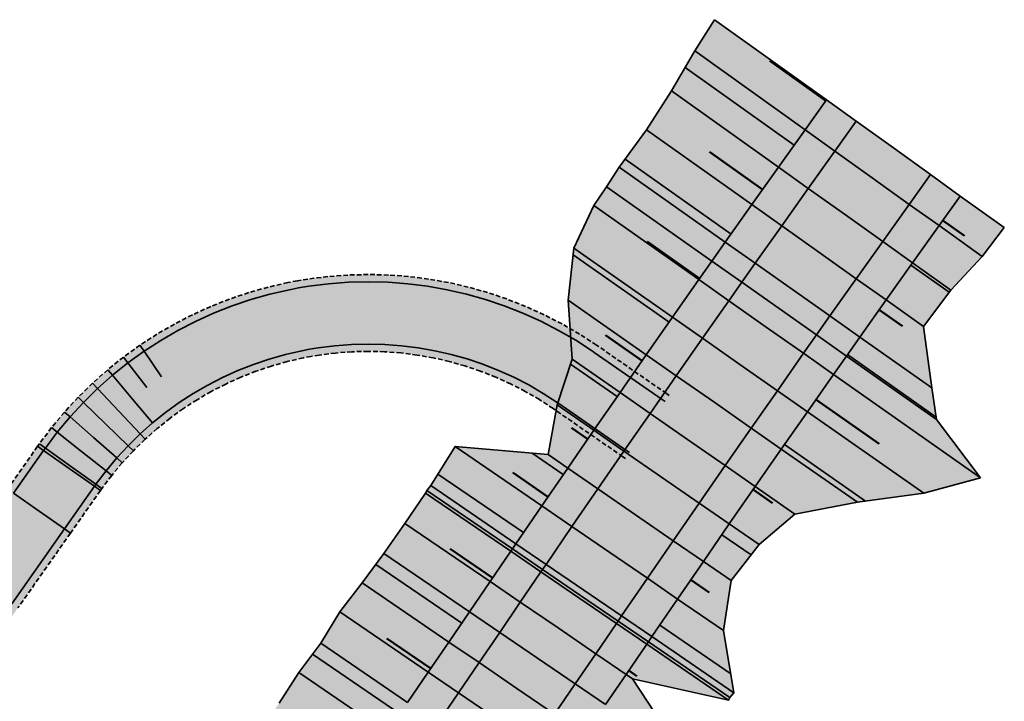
# Model space of a CAD drawing. Header units: metres. Extents: x 202644 to 203075, y 396096 to 396612.
# Tile 13 of 13: x 203022 to 203075, y 396575 to 396612. Entities that reach past the tile are written whole.
import ezdxf

# ---------------------------------------------------------------- set-up
doc = ezdxf.new("R2010")
doc.units = ezdxf.units.M
doc.linetypes.add('DASHED2', pattern=[0.375, 0.25, -0.125])
doc.layers.add('C3D-CORRIDOR', color=7, linetype='Continuous')
for name, color, linetype, lineweight in [('N-WA-GR-GRAS-V', 61, 'Continuous', 18), ('N-WA-GR-STRUWEEL-G', 92, 'Continuous', 35), ('N-WA-GR-STRUWEEL-V', 95, 'Continuous', 18), ('N-WA-GW-AFWERKEN_INZAAIEN-G', 60, 'Continuous', 35), ('N-WA-GW-DIJK_KRUIN_BINNEN-G', 90, 'Continuous', 35), ('N-WA-GW-DIJK_KRUIN_BUITEN-G', 90, 'Continuous', 35), ('N-WA-GW-DIJK_TEEN_BINNEN-G', 90, 'Continuous', 35), ('N-WA-GW-DIJK_TEEN_BUITEN-G', 90, 'Continuous', 35), ('N-WA-KG-ONDERHOUDGRENS_WATERSCHAP-G', 170, 'DASHED2', 35), ('N-WA-VH-VERHARDING_ASFALT-G', 252, 'Continuous', 35), ('N-WA-VH-VERHARDING_ASFALT-V', 252, 'Continuous', 18), ('N-WA-VH-VERHARDING_GRASBETONSTEEN-G', 102, 'Continuous', 35), ('N-WA-VH-VERHARDING_GRASBETONSTEEN-V', 75, 'Continuous', 18)]:
    doc.layers.add(name, color=color, linetype=linetype, lineweight=lineweight)

msp = doc.modelspace()

# ---------------------------------------------------------------- hatches: boundary and pattern name
at = {"layer": 'N-WA-GR-GRAS-V', "linetype": 'Continuous', "lineweight": 18}
for points in [[(203032.518, 396570.211), (203033.467, 396571.673), (203034.656, 396573.282), (203035.8, 396574.923), (203036.88, 396576.607), (203038.087, 396578.205), (203039.128, 396579.915), (203040.345, 396581.507), (203041.534, 396583.117), (203042.677, 396584.758), (203043.807, 396586.408), (203043.887, 396586.547), (203044.098, 396586.818), (203045.425, 396588.963), (203050.516, 396588.517), (203050.996, 396591.238), (203051.821, 396593.726), (203051.599, 396596.948), (203051.92, 396599.798), (203053.004, 396602.119), (203053.702, 396603.147), (203054.399, 396604.222), (203055.888, 396606.258), (203057.251, 396608.385), (203058.527, 396610.574), (203059.612, 396612.28), (203065.726, 396607.893), (203064.557, 396606.262), (203063.099, 396604.22), (203061.646, 396602.175), (203060.196, 396600.127), (203059.463, 396599.087), (203058.751, 396598.076), (203057.31, 396596.023), (203055.872, 396593.967), (203054.439, 396591.907), (203053.01, 396589.846), (203051.585, 396587.781), (203050.164, 396585.713), (203048.747, 396583.643), (203048.554, 396583.361), (203048.464, 396583.229), (203047.336, 396581.577), (203046.209, 396579.925), (203045.081, 396578.273), (203043.954, 396576.622), (203042.826, 396574.97), (203041.698, 396573.318), (203040.571, 396571.666), (203039.443, 396570.014), (203038.316, 396568.362), (203037.334, 396566.924), (203032.518, 396570.211)], [(203044.767, 396561.85), (203045.749, 396563.288), (203046.877, 396564.94), (203048.004, 396566.592), (203049.132, 396568.244), (203050.259, 396569.896), (203051.387, 396571.548), (203052.515, 396573.199), (203053.642, 396574.851), (203054.77, 396576.503), (203055.897, 396578.155), (203055.988, 396578.287), (203056.179, 396578.567), (203057.586, 396580.623), (203058.997, 396582.676), (203060.412, 396584.726), (203061.831, 396586.773), (203063.254, 396588.818), (203064.681, 396590.86), (203066.113, 396592.899), (203066.819, 396593.902), (203067.548, 396594.935), (203068.987, 396596.968), (203070.43, 396598.999), (203071.877, 396601.026), (203073.038, 396602.646), (203075.447, 396600.918), (203074.245, 396599.333), (203072.523, 396597.508), (203071.036, 396595.515), (203071.48, 396592.157), (203071.738, 396590.435), (203074.148, 396587.247), (203071.043, 396586.404), (203067.419, 396585.912), (203064.002, 396585.265), (203062.046, 396583.595), (203060.507, 396581.635), (203060.102, 396578.897), (203060.663, 396575.504), (203060.448, 396575.243), (203060.377, 396575.097), (203055.13, 396576.257), (203058.026, 396571.858), (203056.868, 396570.228), (203055.7, 396568.604), (203054.537, 396566.976), (203053.376, 396565.346), (203052.215, 396563.718), (203051.186, 396561.999), (203050.083, 396560.33), (203049.175, 396558.841), (203044.767, 396561.85)]]:
    msp.add_hatch(color=61, dxfattribs=at).paths.add_polyline_path(points, flags=0)
at = {"layer": 'N-WA-GR-STRUWEEL-V', "linetype": 'Continuous', "lineweight": 18}
for points in [[(203037.334, 396566.924), (203038.316, 396568.362), (203039.443, 396570.014), (203040.571, 396571.666), (203041.698, 396573.318), (203042.826, 396574.97), (203043.954, 396576.622), (203045.081, 396578.273), (203046.209, 396579.925), (203047.336, 396581.577), (203048.464, 396583.229), (203048.554, 396583.361), (203048.747, 396583.643), (203050.164, 396585.713), (203051.585, 396587.781), (203053.01, 396589.846), (203054.439, 396591.907), (203055.872, 396593.967), (203057.31, 396596.023), (203058.751, 396598.076), (203059.463, 396599.087), (203060.196, 396600.127), (203061.646, 396602.175), (203063.099, 396604.22), (203064.557, 396606.262), (203065.726, 396607.893), (203067.351, 396606.727), (203066.184, 396605.098), (203064.728, 396603.06), (203063.277, 396601.018), (203061.83, 396598.973), (203061.098, 396597.935), (203060.387, 396596.926), (203058.948, 396594.875), (203057.513, 396592.822), (203056.082, 396590.766), (203054.655, 396588.708), (203053.232, 396586.646), (203051.813, 396584.582), (203050.398, 396582.515), (203050.206, 396582.234), (203050.116, 396582.101), (203048.988, 396580.45), (203047.861, 396578.798), (203046.733, 396577.146), (203045.605, 396575.494), (203044.478, 396573.842), (203043.35, 396572.19), (203042.223, 396570.539), (203041.095, 396568.887), (203039.968, 396567.235), (203038.986, 396565.797), (203037.334, 396566.924)], [(203043.115, 396562.978), (203044.097, 396564.416), (203045.225, 396566.068), (203046.352, 396567.72), (203047.48, 396569.371), (203048.608, 396571.023), (203049.735, 396572.675), (203050.863, 396574.327), (203051.99, 396575.979), (203053.118, 396577.631), (203054.245, 396579.282), (203054.336, 396579.415), (203054.527, 396579.695), (203055.936, 396581.754), (203057.35, 396583.81), (203058.767, 396585.863), (203060.188, 396587.914), (203061.614, 396589.962), (203063.043, 396592.007), (203064.477, 396594.049), (203065.184, 396595.054), (203065.914, 396596.089), (203067.356, 396598.125), (203068.801, 396600.159), (203070.25, 396602.19), (203071.413, 396603.812), (203073.038, 396602.646), (203071.877, 396601.026), (203070.43, 396598.999), (203068.987, 396596.968), (203067.548, 396594.935), (203066.819, 396593.902), (203066.113, 396592.899), (203064.681, 396590.86), (203063.254, 396588.818), (203061.831, 396586.773), (203060.412, 396584.726), (203058.997, 396582.676), (203057.586, 396580.623), (203056.179, 396578.567), (203055.988, 396578.287), (203055.897, 396578.155), (203054.77, 396576.503), (203053.642, 396574.851), (203052.515, 396573.199), (203051.387, 396571.548), (203050.259, 396569.896), (203049.132, 396568.244), (203048.004, 396566.592), (203046.877, 396564.94), (203045.749, 396563.288), (203044.767, 396561.85), (203043.115, 396562.978)]]:
    msp.add_hatch(color=95, dxfattribs=at).paths.add_polyline_path(points, flags=0)
at = {"layer": 'N-WA-VH-VERHARDING_ASFALT-V', "linetype": 'Continuous', "lineweight": 18}
for points in [[(203038.986, 396565.797), (203039.968, 396567.235), (203041.095, 396568.887), (203042.223, 396570.539), (203043.35, 396572.19), (203044.478, 396573.842), (203045.605, 396575.494), (203046.733, 396577.146), (203047.861, 396578.798), (203048.988, 396580.45), (203050.116, 396582.101), (203050.206, 396582.234), (203050.398, 396582.515), (203051.813, 396584.582), (203053.232, 396586.646), (203054.655, 396588.708), (203056.082, 396590.766), (203057.513, 396592.822), (203058.948, 396594.875), (203060.387, 396596.926), (203061.098, 396597.935), (203061.83, 396598.973), (203063.277, 396601.018), (203064.728, 396603.06), (203066.184, 396605.098), (203067.351, 396606.727), (203069.382, 396605.27), (203068.217, 396603.644), (203066.765, 396601.609), (203065.316, 396599.571), (203063.872, 396597.531), (203063.141, 396596.495), (203062.432, 396595.487), (203060.996, 396593.441), (203059.563, 396591.392), (203058.135, 396589.34), (203056.711, 396587.286), (203055.291, 396585.228), (203053.875, 396583.168), (203052.463, 396581.105), (203052.271, 396580.824), (203052.181, 396580.692), (203051.053, 396579.04), (203049.925, 396577.388), (203048.798, 396575.736), (203047.67, 396574.085), (203046.543, 396572.433), (203045.415, 396570.781), (203044.288, 396569.129), (203043.16, 396567.477), (203042.032, 396565.825), (203041.051, 396564.387), (203038.986, 396565.797)], [(203041.051, 396564.387), (203042.032, 396565.825), (203043.16, 396567.477), (203044.288, 396569.129), (203045.415, 396570.781), (203046.543, 396572.433), (203047.67, 396574.085), (203048.798, 396575.736), (203049.925, 396577.388), (203051.053, 396579.04), (203052.181, 396580.692), (203052.271, 396580.824), (203052.463, 396581.105), (203053.875, 396583.168), (203055.291, 396585.228), (203056.711, 396587.286), (203058.135, 396589.34), (203059.563, 396591.392), (203060.996, 396593.441), (203062.432, 396595.487), (203063.141, 396596.495), (203063.872, 396597.531), (203065.316, 396599.571), (203066.765, 396601.609), (203068.217, 396603.644), (203069.382, 396605.27), (203071.413, 396603.812), (203070.25, 396602.19), (203068.801, 396600.159), (203067.356, 396598.125), (203065.914, 396596.089), (203065.184, 396595.054), (203064.477, 396594.049), (203063.043, 396592.007), (203061.614, 396589.962), (203060.188, 396587.914), (203058.767, 396585.863), (203057.35, 396583.81), (203055.936, 396581.754), (203054.527, 396579.695), (203054.336, 396579.415), (203054.245, 396579.282), (203053.118, 396577.631), (203051.99, 396575.979), (203050.863, 396574.327), (203049.735, 396572.675), (203048.608, 396571.023), (203047.48, 396569.371), (203046.352, 396567.72), (203045.225, 396566.068), (203044.097, 396564.416), (203043.115, 396562.978), (203041.051, 396564.387)], [(203055.932, 396590.024), (203055.785, 396590.125), (203052.058, 396592.704), (203051.967, 396592.766), (203051.128, 396593.31), (203050.262, 396593.811), (203049.373, 396594.268), (203048.462, 396594.68), (203047.531, 396595.046), (203046.584, 396595.365), (203045.621, 396595.636), (203044.647, 396595.859), (203043.662, 396596.033), (203042.67, 396596.157), (203041.673, 396596.232), (203040.673, 396596.256), (203039.674, 396596.231), (203038.677, 396596.156), (203037.684, 396596.031), (203037.169, 396595.946), (203036.7, 396595.856), (203035.725, 396595.633), (203034.763, 396595.361), (203033.816, 396595.042), (203032.885, 396594.675), (203031.974, 396594.263), (203031.085, 396593.805), (203030.22, 396593.304), (203029.381, 396592.76), (203028.571, 396592.174), (203027.79, 396591.549), (203027.042, 396590.886), (203026.328, 396590.186), (203025.65, 396589.452), (203025.009, 396588.684), (203024.407, 396587.885), (203024.318, 396587.759), (203022.681, 396585.431), (203019.806, 396581.341), (203018.023, 396578.805), (203017.489, 396578.081), (203016.858, 396577.305), (203016.189, 396576.562), (203015.484, 396575.853), (203014.744, 396575.18), (203013.971, 396574.545), (203013.168, 396573.95), (203012.336, 396573.395), (203011.478, 396572.883), (203011.23, 396572.746), (203010.594, 396572.414), (203009.689, 396571.99), (203008.763, 396571.612), (203007.82, 396571.28), (203006.861, 396570.996), (203005.89, 396570.76), (203004.907, 396570.573), (203003.917, 396570.436), (203002.921, 396570.348), (203002.455, 396570.324), (202998.924, 396570.184), (202998.857, 396571.883), (203002.388, 396572.023), (203002.814, 396572.045), (203003.725, 396572.125), (203004.632, 396572.251), (203005.53, 396572.422), (203006.419, 396572.638), (203007.297, 396572.897), (203008.16, 396573.201), (203009.007, 396573.547), (203009.835, 396573.935), (203010.417, 396574.238), (203010.643, 396574.364), (203011.429, 396574.833), (203012.19, 396575.34), (203012.925, 396575.885), (203013.632, 396576.466), (203014.309, 396577.082), (203014.954, 396577.73), (203015.566, 396578.41), (203016.143, 396579.12), (203016.632, 396579.783), (203018.415, 396582.319), (203021.291, 396586.409), (203022.927, 396588.737), (203023.024, 396588.874), (203023.677, 396589.74), (203024.372, 396590.573), (203025.108, 396591.37), (203025.883, 396592.13), (203026.695, 396592.849), (203027.541, 396593.527), (203028.421, 396594.162), (203029.331, 396594.753), (203030.27, 396595.297), (203031.235, 396595.793), (203032.223, 396596.241), (203033.232, 396596.638), (203034.26, 396596.985), (203035.304, 396597.28), (203036.362, 396597.522), (203036.871, 396597.62), (203037.43, 396597.712), (203038.506, 396597.847), (203039.588, 396597.929), (203040.673, 396597.956), (203041.757, 396597.929), (203042.839, 396597.848), (203043.916, 396597.714), (203044.984, 396597.525), (203046.042, 396597.283), (203047.086, 396596.989), (203048.114, 396596.643), (203049.124, 396596.246), (203050.112, 396595.799), (203051.077, 396595.303), (203052.016, 396594.759), (203052.927, 396594.17), (203053.025, 396594.102), (203056.752, 396591.523), (203056.899, 396591.422), (203055.932, 396590.024)], [(203054.964, 396588.626), (203054.818, 396588.727), (203051.09, 396591.306), (203051.008, 396591.363), (203050.24, 396591.86), (203049.448, 396592.319), (203048.634, 396592.737), (203047.8, 396593.114), (203046.949, 396593.449), (203046.082, 396593.741), (203045.201, 396593.989), (203044.309, 396594.193), (203043.408, 396594.352), (203042.501, 396594.465), (203041.588, 396594.534), (203040.674, 396594.556), (203039.759, 396594.533), (203038.847, 396594.464), (203037.939, 396594.35), (203037.468, 396594.272), (203037.038, 396594.19), (203036.146, 396593.986), (203035.266, 396593.737), (203034.399, 396593.445), (203033.548, 396593.11), (203032.714, 396592.732), (203031.901, 396592.313), (203031.109, 396591.855), (203030.342, 396591.357), (203029.6, 396590.821), (203028.886, 396590.249), (203028.201, 396589.643), (203027.548, 396589.002), (203026.927, 396588.33), (203026.341, 396587.628), (203025.79, 396586.897), (203025.709, 396586.782), (203024.072, 396584.454), (203021.196, 396580.363), (203019.413, 396577.827), (203018.834, 396577.042), (203018.149, 396576.2), (203017.424, 396575.393), (203016.658, 396574.624), (203015.856, 396573.894), (203015.018, 396573.206), (203014.146, 396572.559), (203013.244, 396571.958), (203012.312, 396571.402), (203012.043, 396571.253), (203011.354, 396570.893), (203010.371, 396570.433), (203009.367, 396570.022), (203008.344, 396569.663), (203007.303, 396569.354), (203006.249, 396569.099), (203005.183, 396568.896), (203004.109, 396568.747), (203003.028, 396568.651), (203002.523, 396568.625), (202998.992, 396568.485), (202998.924, 396570.184), (203002.455, 396570.324), (203002.921, 396570.348), (203003.917, 396570.436), (203004.907, 396570.573), (203005.89, 396570.76), (203006.861, 396570.996), (203007.82, 396571.28), (203008.763, 396571.612), (203009.689, 396571.99), (203010.594, 396572.414), (203011.23, 396572.746), (203011.478, 396572.883), (203012.336, 396573.395), (203013.168, 396573.95), (203013.971, 396574.545), (203014.744, 396575.18), (203015.484, 396575.853), (203016.189, 396576.562), (203016.858, 396577.305), (203017.489, 396578.081), (203018.023, 396578.805), (203019.806, 396581.341), (203022.681, 396585.431), (203024.318, 396587.759), (203024.407, 396587.885), (203025.009, 396588.684), (203025.65, 396589.452), (203026.328, 396590.186), (203027.042, 396590.886), (203027.79, 396591.549), (203028.571, 396592.174), (203029.381, 396592.76), (203030.22, 396593.304), (203031.085, 396593.805), (203031.974, 396594.263), (203032.885, 396594.675), (203033.816, 396595.042), (203034.763, 396595.361), (203035.725, 396595.633), (203036.7, 396595.856), (203037.169, 396595.946), (203037.684, 396596.031), (203038.677, 396596.156), (203039.674, 396596.231), (203040.673, 396596.256), (203041.673, 396596.232), (203042.67, 396596.157), (203043.662, 396596.033), (203044.647, 396595.859), (203045.621, 396595.636), (203046.584, 396595.365), (203047.531, 396595.046), (203048.462, 396594.68), (203049.373, 396594.268), (203050.262, 396593.811), (203051.128, 396593.31), (203051.967, 396592.766), (203052.058, 396592.704), (203055.785, 396590.125), (203055.932, 396590.024), (203054.964, 396588.626)]]:
    msp.add_hatch(color=252, dxfattribs=at).paths.add_polyline_path(points, flags=0)
at = {"layer": 'N-WA-VH-VERHARDING_GRASBETONSTEEN-V', "linetype": 'Continuous', "lineweight": 18}
for points in [[(203056.899, 396591.422), (203056.752, 396591.523), (203053.025, 396594.102), (203052.927, 396594.17), (203052.016, 396594.759), (203051.077, 396595.303), (203050.112, 396595.799), (203049.124, 396596.246), (203048.114, 396596.643), (203047.086, 396596.989), (203046.042, 396597.283), (203044.984, 396597.525), (203043.916, 396597.714), (203042.839, 396597.848), (203041.757, 396597.929), (203040.673, 396597.956), (203039.588, 396597.929), (203038.506, 396597.847), (203037.43, 396597.712), (203036.871, 396597.62), (203036.362, 396597.522), (203035.304, 396597.28), (203034.26, 396596.985), (203033.232, 396596.638), (203032.223, 396596.241), (203031.235, 396595.793), (203030.27, 396595.297), (203029.331, 396594.753), (203028.421, 396594.162), (203027.541, 396593.527), (203026.695, 396592.849), (203025.883, 396592.13), (203025.108, 396591.37), (203024.372, 396590.573), (203023.677, 396589.74), (203023.024, 396588.874), (203022.927, 396588.737), (203021.291, 396586.409), (203018.415, 396582.319), (203016.632, 396579.783), (203016.143, 396579.12), (203015.566, 396578.41), (203014.954, 396577.73), (203014.309, 396577.082), (203013.632, 396576.466), (203012.925, 396575.885), (203012.19, 396575.34), (203011.429, 396574.833), (203010.643, 396574.364), (203010.417, 396574.238), (203009.835, 396573.935), (203009.007, 396573.547), (203008.16, 396573.201), (203007.297, 396572.897), (203006.419, 396572.638), (203005.53, 396572.422), (203004.632, 396572.251), (203003.725, 396572.125), (203002.814, 396572.045), (203002.388, 396572.023), (202998.857, 396571.883), (202998.841, 396572.282), (203002.372, 396572.422), (203002.789, 396572.444), (203003.68, 396572.522), (203004.567, 396572.646), (203005.446, 396572.813), (203006.315, 396573.024), (203007.173, 396573.278), (203008.018, 396573.575), (203008.846, 396573.913), (203009.657, 396574.293), (203010.225, 396574.59), (203010.447, 396574.712), (203011.215, 396575.171), (203011.96, 396575.667), (203012.679, 396576.2), (203013.37, 396576.769), (203014.032, 396577.371), (203014.663, 396578.005), (203015.262, 396578.67), (203015.827, 396579.365), (203016.305, 396580.013), (203018.088, 396582.549), (203020.963, 396586.639), (203022.6, 396588.967), (203022.699, 396589.106), (203023.364, 396589.989), (203024.071, 396590.837), (203024.821, 396591.649), (203025.61, 396592.422), (203026.437, 396593.155), (203027.299, 396593.846), (203028.195, 396594.493), (203029.122, 396595.094), (203030.078, 396595.648), (203031.06, 396596.153), (203032.067, 396596.609), (203033.095, 396597.014), (203034.142, 396597.367), (203035.205, 396597.668), (203036.282, 396597.914), (203036.801, 396598.013), (203037.37, 396598.107), (203038.466, 396598.245), (203039.568, 396598.328), (203040.673, 396598.356), (203041.777, 396598.329), (203042.879, 396598.247), (203043.975, 396598.109), (203045.063, 396597.917), (203046.14, 396597.671), (203047.204, 396597.371), (203048.251, 396597.019), (203049.279, 396596.614), (203050.286, 396596.159), (203051.269, 396595.654), (203052.225, 396595.1), (203053.152, 396594.5), (203053.252, 396594.431), (203056.98, 396591.852), (203057.126, 396591.751), (203056.899, 396591.422)], [(203054.737, 396588.297), (203054.59, 396588.398), (203050.863, 396590.977), (203050.782, 396591.033), (203050.031, 396591.519), (203049.256, 396591.968), (203048.46, 396592.377), (203047.645, 396592.745), (203046.812, 396593.073), (203045.964, 396593.358), (203045.102, 396593.601), (203044.23, 396593.801), (203043.349, 396593.956), (203042.461, 396594.067), (203041.568, 396594.134), (203040.674, 396594.156), (203039.779, 396594.134), (203038.887, 396594.066), (203037.999, 396593.954), (203037.538, 396593.878), (203037.118, 396593.798), (203036.245, 396593.599), (203035.384, 396593.355), (203034.536, 396593.069), (203033.704, 396592.741), (203032.888, 396592.372), (203032.093, 396591.962), (203031.318, 396591.514), (203030.568, 396591.027), (203029.842, 396590.503), (203029.144, 396589.944), (203028.474, 396589.35), (203027.835, 396588.724), (203027.228, 396588.066), (203026.654, 396587.379), (203026.116, 396586.664), (203026.036, 396586.552), (203024.399, 396584.224), (203021.523, 396580.133), (203019.74, 396577.597), (203019.15, 396576.797), (203018.453, 396575.94), (203017.714, 396575.119), (203016.935, 396574.335), (203016.118, 396573.592), (203015.264, 396572.89), (203014.376, 396572.232), (203013.457, 396571.619), (203012.508, 396571.053), (203012.235, 396570.901), (203011.532, 396570.535), (203010.532, 396570.066), (203009.509, 396569.648), (203008.467, 396569.282), (203007.407, 396568.968), (203006.334, 396568.708), (203005.248, 396568.501), (203004.154, 396568.349), (203003.053, 396568.252), (203002.538, 396568.226), (202999.008, 396568.086), (202998.992, 396568.485), (203002.523, 396568.625), (203003.028, 396568.651), (203004.109, 396568.747), (203005.183, 396568.896), (203006.249, 396569.099), (203007.303, 396569.354), (203008.344, 396569.663), (203009.367, 396570.022), (203010.371, 396570.433), (203011.354, 396570.893), (203012.043, 396571.253), (203012.312, 396571.402), (203013.244, 396571.958), (203014.146, 396572.559), (203015.018, 396573.206), (203015.856, 396573.894), (203016.658, 396574.624), (203017.424, 396575.393), (203018.149, 396576.2), (203018.834, 396577.042), (203019.413, 396577.827), (203021.196, 396580.363), (203024.072, 396584.454), (203025.709, 396586.782), (203025.79, 396586.897), (203026.341, 396587.628), (203026.927, 396588.33), (203027.548, 396589.002), (203028.201, 396589.643), (203028.886, 396590.249), (203029.6, 396590.821), (203030.342, 396591.357), (203031.109, 396591.855), (203031.901, 396592.313), (203032.714, 396592.732), (203033.548, 396593.11), (203034.399, 396593.445), (203035.266, 396593.737), (203036.146, 396593.986), (203037.038, 396594.19), (203037.468, 396594.272), (203037.939, 396594.35), (203038.847, 396594.464), (203039.759, 396594.533), (203040.674, 396594.556), (203041.588, 396594.534), (203042.501, 396594.465), (203043.408, 396594.352), (203044.309, 396594.193), (203045.201, 396593.989), (203046.082, 396593.741), (203046.949, 396593.449), (203047.8, 396593.114), (203048.634, 396592.737), (203049.448, 396592.319), (203050.24, 396591.86), (203051.008, 396591.363), (203051.09, 396591.306), (203054.818, 396588.727), (203054.964, 396588.626), (203054.737, 396588.297)]]:
    msp.add_hatch(color=75, dxfattribs=at).paths.add_polyline_path(points, flags=0)

# ---------------------------------------------------------------- linework, layer by layer
at = {"layer": 'C3D-CORRIDOR', "color": 7, "linetype": 'Continuous', "lineweight": 50}
for p, q in [((203065.69, 396607.843, 14.155), (203062.634, 396610.035, 13.403)), ((203062.232, 396603, 14.155), (203059.335, 396605.058, 13.444)), ((203072.085, 396601.316, 14.155), (203073.273, 396600.467, 13.863)), ((203058.789, 396598.13, 14.155), (203055.915, 396600.152, 13.452)), ((203068.605, 396596.429, 14.155), (203069.879, 396595.526, 13.843)), ((203055.649, 396593.646, 14.155), (203053.641, 396595.045, 13.666)), ((203065.148, 396591.525, 14.155), (203068.603, 396589.102, 13.311)), ((203052.673, 396589.357, 14.155), (203051.778, 396589.976, 13.937)), ((203050.502, 396586.205, 14.155), (203048.571, 396587.531, 13.687)), ((203061.714, 396586.605, 14.155), (203062.778, 396585.866, 13.896)), ((203047.475, 396581.781, 14.155), (203045.146, 396583.371, 13.591)), ((203058.304, 396581.668, 14.155), (203059.306, 396580.979, 13.912)), ((203044.095, 396576.828, 14.155), (203041.688, 396578.472, 13.572)), ((203054.915, 396576.716, 14.155), (203055.362, 396576.412, 14.047))]:
    msp.add_line(p, q, dxfattribs=at)
at = {"layer": 'C3D-CORRIDOR', "color": 7, "linetype": 'Continuous', "lineweight": 35}
for p, q in [((203063.958, 396605.424, 14.155), (203058.003, 396609.675, 12.692)), ((203060.508, 396600.567, 14.155), (203054.719, 396604.66, 12.737)), ((203057.123, 396595.756, 14.155), (203051.878, 396599.428, 12.875)), ((203070.342, 396598.875, 14.155), (203072.432, 396597.386, 13.642)), ((203066.873, 396593.979, 14.155), (203071.719, 396590.564, 12.97)), ((203054.289, 396591.691, 14.155), (203051.734, 396593.465, 13.533)), ((203063.428, 396589.067, 14.155), (203067.862, 396585.972, 13.074)), ((203051.336, 396587.419, 14.155), (203049.629, 396588.595, 13.74)), ((203049.164, 396584.252, 14.155), (203044.488, 396587.45, 13.022)), ((203060.006, 396584.138, 14.155), (203061.605, 396583.034, 13.766)), ((203045.784, 396579.303, 14.155), (203041.086, 396582.511, 13.017)), ((203056.608, 396579.194, 14.155), (203060.492, 396576.537, 13.214)), ((203042.406, 396574.354, 14.155), (203037.637, 396577.609, 13))]:
    msp.add_line(p, q, dxfattribs=at)
at = {"layer": 'N-WA-GR-STRUWEEL-G', "color": 92, "linetype": 'Continuous', "lineweight": 35}
for p, q in [((203067.351, 396606.727, 14.155), (203065.726, 396607.893, 14.155)), ((203066.184, 396605.098, 14.155), (203064.557, 396606.262, 14.155)), ((203064.728, 396603.06, 14.155), (203063.099, 396604.22, 14.155)), ((203071.413, 396603.812, 14.155), (203073.038, 396602.646, 14.155)), ((203063.277, 396601.018, 14.155), (203061.646, 396602.175, 14.155)), ((203070.25, 396602.19, 14.155), (203071.877, 396601.026, 14.155)), ((203061.83, 396598.973, 14.155), (203060.196, 396600.127, 14.155)), ((203068.801, 396600.159, 14.155), (203070.43, 396598.999, 14.155)), ((203061.098, 396597.935, 14.155), (203059.463, 396599.087, 14.155)), ((203060.387, 396596.926, 14.155), (203058.751, 396598.076, 14.155)), ((203067.356, 396598.125, 14.155), (203068.987, 396596.968, 14.155)), ((203058.948, 396594.875, 14.155), (203057.31, 396596.023, 14.155)), ((203065.914, 396596.089, 14.155), (203067.548, 396594.935, 14.155)), ((203065.184, 396595.054, 14.155), (203066.819, 396593.902, 14.155)), ((203057.513, 396592.822, 14.155), (203055.872, 396593.967, 14.155)), ((203064.477, 396594.049, 14.155), (203066.113, 396592.899, 14.155)), ((203056.082, 396590.766, 14.155), (203054.439, 396591.907, 14.155)), ((203063.043, 396592.007, 14.155), (203064.681, 396590.86, 14.155)), ((203054.655, 396588.708, 14.155), (203053.01, 396589.846, 14.155)), ((203061.614, 396589.962, 14.155), (203063.254, 396588.818, 14.155)), ((203053.232, 396586.646, 14.155), (203051.585, 396587.781, 14.155)), ((203060.188, 396587.914, 14.155), (203061.831, 396586.773, 14.155)), ((203058.767, 396585.863, 14.155), (203060.412, 396584.726, 14.155)), ((203051.813, 396584.582, 14.155), (203050.164, 396585.713, 14.155)), ((203050.398, 396582.515, 14.155), (203048.747, 396583.643, 14.155)), ((203057.35, 396583.81, 14.155), (203058.997, 396582.676, 14.155)), ((203050.116, 396582.101, 14.155), (203048.464, 396583.229, 14.155)), ((203050.206, 396582.234, 14.155), (203048.554, 396583.361, 14.155)), ((203048.988, 396580.45, 14.155), (203047.336, 396581.577, 14.155)), ((203055.936, 396581.754, 14.155), (203057.586, 396580.623, 14.155)), ((203047.861, 396578.798, 14.155), (203046.209, 396579.925, 14.155)), ((203054.336, 396579.415, 14.155), (203055.988, 396578.287, 14.155)), ((203054.527, 396579.695, 14.155), (203056.179, 396578.567, 14.155)), ((203054.245, 396579.282, 14.155), (203055.897, 396578.155, 14.155)), ((203046.733, 396577.146, 14.155), (203045.081, 396578.273, 14.155)), ((203053.118, 396577.631, 14.155), (203054.77, 396576.503, 14.155)), ((203045.605, 396575.494, 14.155), (203043.954, 396576.622, 14.155)), ((203051.99, 396575.979, 14.155), (203053.642, 396574.851, 14.155))]:
    msp.add_line(p, q, dxfattribs=at)
at = {"layer": 'N-WA-GW-AFWERKEN_INZAAIEN-G', "color": 60, "linetype": 'Continuous', "lineweight": 35}
for p, q in [((203065.726, 396607.893, 14.155), (203059.612, 396612.28, 12.65)), ((203064.557, 396606.262, 14.155), (203058.527, 396610.574, 12.673)), ((203063.099, 396604.22, 14.155), (203057.251, 396608.385, 12.719)), ((203061.646, 396602.175, 14.155), (203055.888, 396606.258, 12.743)), ((203060.196, 396600.127, 14.155), (203054.399, 396604.222, 12.736)), ((203059.463, 396599.087, 14.155), (203053.702, 396603.147, 12.746)), ((203073.038, 396602.646, 14.155), (203075.447, 396600.918, 13.562)), ((203058.751, 396598.076, 14.155), (203053.004, 396602.119, 12.75)), ((203071.877, 396601.026, 14.155), (203074.245, 396599.333, 13.573)), ((203057.31, 396596.023, 14.155), (203051.92, 396599.798, 12.839)), ((203070.43, 396598.999, 14.155), (203072.523, 396597.508, 13.641)), ((203055.872, 396593.967, 14.155), (203051.599, 396596.948, 13.113)), ((203068.987, 396596.968, 14.155), (203071.036, 396595.515, 13.653)), ((203067.548, 396594.935, 14.155), (203071.48, 396592.157, 13.192)), ((203066.819, 396593.902, 14.155), (203071.738, 396590.435, 12.952)), ((203054.439, 396591.907, 14.155), (203051.821, 396593.726, 13.517)), ((203066.113, 396592.899, 14.155), (203074.148, 396587.247, 12.19)), ((203053.01, 396589.846, 14.155), (203050.996, 396591.238, 13.665)), ((203064.681, 396590.86, 14.155), (203071.043, 396586.404, 12.602)), ((203050.164, 396585.713, 14.155), (203045.425, 396588.963, 13.006)), ((203051.585, 396587.781, 14.155), (203050.516, 396588.517, 13.896)), ((203063.254, 396588.818, 14.155), (203067.419, 396585.912, 13.139)), ((203048.464, 396583.229, 14.155), (203043.807, 396586.408, 13.028)), ((203048.554, 396583.361, 14.155), (203043.887, 396586.547, 13.025)), ((203048.747, 396583.643, 14.155), (203044.098, 396586.818, 13.029)), ((203061.831, 396586.773, 14.155), (203064.002, 396585.265, 13.626)), ((203047.336, 396581.577, 14.155), (203042.677, 396584.758, 13.027)), ((203060.412, 396584.726, 14.155), (203062.046, 396583.595, 13.758)), ((203046.209, 396579.925, 14.155), (203041.534, 396583.117, 13.023)), ((203058.997, 396582.676, 14.155), (203060.507, 396581.635, 13.788)), ((203045.081, 396578.273, 14.155), (203040.345, 396581.507, 13.008)), ((203057.586, 396580.623, 14.155), (203060.102, 396578.897, 13.545)), ((203043.954, 396576.622, 14.155), (203039.128, 396579.915, 12.987)), ((203055.988, 396578.287, 14.155), (203060.448, 396575.243, 13.075)), ((203056.179, 396578.567, 14.155), (203060.663, 396575.504, 13.069)), ((203042.826, 396574.97, 14.155), (203038.087, 396578.205, 13.007)), ((203055.897, 396578.155, 14.155), (203060.377, 396575.097, 13.07)), ((203041.698, 396573.318, 14.155), (203036.88, 396576.607, 12.988)), ((203054.77, 396576.503, 14.155), (203055.13, 396576.257, 14.068))]:
    msp.add_line(p, q, dxfattribs=at)
at = {"layer": 'N-WA-GW-DIJK_KRUIN_BINNEN-G', "color": 90, "linetype": 'Continuous', "lineweight": 35}
for p, q in [((203070.25, 396602.19, 14.155), (203071.413, 396603.812, 14.155)), ((203068.801, 396600.159, 14.155), (203070.25, 396602.19, 14.155)), ((203067.356, 396598.125, 14.155), (203068.801, 396600.159, 14.155)), ((203065.914, 396596.089, 14.155), (203067.356, 396598.125, 14.155)), ((203065.184, 396595.054, 14.155), (203065.914, 396596.089, 14.155)), ((203064.477, 396594.049, 14.155), (203065.184, 396595.054, 14.155)), ((203063.043, 396592.007, 14.155), (203064.477, 396594.049, 14.155)), ((203061.614, 396589.962, 14.155), (203063.043, 396592.007, 14.155)), ((203060.188, 396587.914, 14.155), (203061.614, 396589.962, 14.155)), ((203058.767, 396585.863, 14.155), (203060.188, 396587.914, 14.155)), ((203057.35, 396583.81, 14.155), (203058.767, 396585.863, 14.155)), ((203055.936, 396581.754, 14.155), (203057.35, 396583.81, 14.155)), ((203054.527, 396579.695, 14.155), (203055.936, 396581.754, 14.155)), ((203054.245, 396579.282, 14.155), (203054.336, 396579.415, 14.155)), ((203054.336, 396579.415, 14.155), (203054.527, 396579.695, 14.155)), ((203053.118, 396577.631, 14.155), (203054.245, 396579.282, 14.155)), ((203051.99, 396575.979, 14.155), (203053.118, 396577.631, 14.155)), ((203050.863, 396574.327, 14.155), (203051.99, 396575.979, 14.155))]:
    msp.add_line(p, q, dxfattribs=at)
msp.add_polyline3d([(203056.899, 396591.422, 13.091), (203056.752, 396591.523, 13.091), (203053.025, 396594.102, 13.084), (203052.927, 396594.17, 13.084), (203052.016, 396594.759, 13.082), (203051.077, 396595.303, 13.081), (203050.112, 396595.799, 13.079), (203049.124, 396596.246, 13.078), (203048.114, 396596.643, 13.076), (203047.086, 396596.989, 13.075), (203046.042, 396597.283, 13.073), (203044.984, 396597.525, 13.072), (203043.916, 396597.714, 13.07), (203042.839, 396597.848, 13.069), (203041.757, 396597.929, 13.068), (203040.673, 396597.956, 13.066), (203039.588, 396597.929, 13.065), (203038.506, 396597.847, 13.063), (203037.43, 396597.712, 13.062), (203036.871, 396597.62, 13.061), (203036.362, 396597.522, 13.06), (203035.304, 396597.28, 13.059), (203034.26, 396596.985, 13.057), (203033.232, 396596.638, 13.056), (203032.223, 396596.241, 13.054), (203031.235, 396595.793, 13.053), (203030.27, 396595.297, 13.051), (203029.331, 396594.753, 13.05), (203028.421, 396594.162, 13.048), (203027.541, 396593.527, 13.047), (203026.695, 396592.849, 13.045), (203025.883, 396592.13, 13.044), (203025.108, 396591.37, 13.043), (203024.372, 396590.573, 13.042), (203023.677, 396589.74, 13.041), (203023.024, 396588.874, 13.04), (203022.927, 396588.737, 13.04), (203021.291, 396586.409, 13.039)], dxfattribs=at)
at = {"layer": 'N-WA-GW-DIJK_KRUIN_BUITEN-G', "color": 90, "linetype": 'Continuous', "lineweight": 35}
for p, q in [((203064.557, 396606.262, 14.155), (203065.726, 396607.893, 14.155)), ((203063.099, 396604.22, 14.155), (203064.557, 396606.262, 14.155)), ((203066.184, 396605.098, 14.155), (203067.351, 396606.727, 14.155)), ((203064.728, 396603.06, 14.155), (203066.184, 396605.098, 14.155)), ((203061.646, 396602.175, 14.155), (203063.099, 396604.22, 14.155)), ((203063.277, 396601.018, 14.155), (203064.728, 396603.06, 14.155)), ((203071.877, 396601.026, 14.155), (203073.038, 396602.646, 14.155)), ((203060.196, 396600.127, 14.155), (203061.646, 396602.175, 14.155)), ((203061.83, 396598.973, 14.155), (203063.277, 396601.018, 14.155)), ((203070.43, 396598.999, 14.155), (203071.877, 396601.026, 14.155)), ((203059.463, 396599.087, 14.155), (203060.196, 396600.127, 14.155)), ((203058.751, 396598.076, 14.155), (203059.463, 396599.087, 14.155)), ((203061.098, 396597.935, 14.155), (203061.83, 396598.973, 14.155)), ((203068.987, 396596.968, 14.155), (203070.43, 396598.999, 14.155)), ((203057.31, 396596.023, 14.155), (203058.751, 396598.076, 14.155)), ((203060.387, 396596.926, 14.155), (203061.098, 396597.935, 14.155)), ((203058.948, 396594.875, 14.155), (203060.387, 396596.926, 14.155)), ((203067.548, 396594.935, 14.155), (203068.987, 396596.968, 14.155)), ((203055.872, 396593.967, 14.155), (203057.31, 396596.023, 14.155)), ((203066.819, 396593.902, 14.155), (203067.548, 396594.935, 14.155)), ((203057.513, 396592.822, 14.155), (203058.948, 396594.875, 14.155)), ((203054.439, 396591.907, 14.155), (203055.872, 396593.967, 14.155)), ((203066.113, 396592.899, 14.155), (203066.819, 396593.902, 14.155)), ((203056.082, 396590.766, 14.155), (203057.513, 396592.822, 14.155)), ((203064.681, 396590.86, 14.155), (203066.113, 396592.899, 14.155)), ((203053.01, 396589.846, 14.155), (203054.439, 396591.907, 14.155)), ((203054.655, 396588.708, 14.155), (203056.082, 396590.766, 14.155)), ((203063.254, 396588.818, 14.155), (203064.681, 396590.86, 14.155)), ((203051.585, 396587.781, 14.155), (203053.01, 396589.846, 14.155)), ((203053.232, 396586.646, 14.155), (203054.655, 396588.708, 14.155)), ((203061.831, 396586.773, 14.155), (203063.254, 396588.818, 14.155)), ((203050.164, 396585.713, 14.155), (203051.585, 396587.781, 14.155)), ((203051.813, 396584.582, 14.155), (203053.232, 396586.646, 14.155)), ((203060.412, 396584.726, 14.155), (203061.831, 396586.773, 14.155)), ((203048.747, 396583.643, 14.155), (203050.164, 396585.713, 14.155)), ((203058.997, 396582.676, 14.155), (203060.412, 396584.726, 14.155)), ((203050.398, 396582.515, 14.155), (203051.813, 396584.582, 14.155)), ((203048.554, 396583.361, 14.155), (203048.747, 396583.643, 14.155)), ((203047.336, 396581.577, 14.155), (203048.464, 396583.229, 14.155)), ((203048.464, 396583.229, 14.155), (203048.554, 396583.361, 14.155)), ((203057.586, 396580.623, 14.155), (203058.997, 396582.676, 14.155)), ((203048.988, 396580.45, 14.155), (203050.116, 396582.101, 14.155)), ((203050.116, 396582.101, 14.155), (203050.206, 396582.234, 14.155)), ((203050.206, 396582.234, 14.155), (203050.398, 396582.515, 14.155)), ((203046.209, 396579.925, 14.155), (203047.336, 396581.577, 14.155)), ((203047.861, 396578.798, 14.155), (203048.988, 396580.45, 14.155)), ((203056.179, 396578.567, 14.155), (203057.586, 396580.623, 14.155)), ((203045.081, 396578.273, 14.155), (203046.209, 396579.925, 14.155)), ((203046.733, 396577.146, 14.155), (203047.861, 396578.798, 14.155)), ((203043.954, 396576.622, 14.155), (203045.081, 396578.273, 14.155)), ((203055.897, 396578.155, 14.155), (203055.988, 396578.287, 14.155)), ((203055.988, 396578.287, 14.155), (203056.179, 396578.567, 14.155)), ((203054.77, 396576.503, 14.155), (203055.897, 396578.155, 14.155)), ((203042.826, 396574.97, 14.155), (203043.954, 396576.622, 14.155)), ((203045.605, 396575.494, 14.155), (203046.733, 396577.146, 14.155)), ((203053.642, 396574.851, 14.155), (203054.77, 396576.503, 14.155)), ((203044.478, 396573.842, 14.155), (203045.605, 396575.494, 14.155))]:
    msp.add_line(p, q, dxfattribs=at)
msp.add_polyline3d([(203054.964, 396588.626, 13.091), (203054.818, 396588.727, 13.091), (203051.09, 396591.306, 13.084), (203051.008, 396591.363, 13.084), (203050.24, 396591.86, 13.082), (203049.448, 396592.319, 13.081), (203048.634, 396592.737, 13.079), (203047.8, 396593.114, 13.078), (203046.949, 396593.449, 13.076), (203046.082, 396593.741, 13.075), (203045.201, 396593.989, 13.073), (203044.309, 396594.193, 13.072), (203043.408, 396594.352, 13.07), (203042.501, 396594.465, 13.069), (203041.588, 396594.534, 13.068), (203040.674, 396594.556, 13.066), (203039.759, 396594.533, 13.065), (203038.847, 396594.464, 13.063), (203037.939, 396594.35, 13.062), (203037.468, 396594.272, 13.061), (203037.038, 396594.19, 13.06), (203036.146, 396593.986, 13.059), (203035.266, 396593.737, 13.057), (203034.399, 396593.445, 13.056), (203033.548, 396593.11, 13.054), (203032.714, 396592.732, 13.053), (203031.901, 396592.313, 13.051), (203031.109, 396591.855, 13.05), (203030.342, 396591.357, 13.048), (203029.6, 396590.821, 13.047), (203028.886, 396590.249, 13.045), (203028.201, 396589.643, 13.044), (203027.548, 396589.002, 13.043), (203026.927, 396588.33, 13.042), (203026.341, 396587.628, 13.041), (203025.79, 396586.897, 13.04), (203025.709, 396586.782, 13.04), (203024.072, 396584.454, 13.039), (203021.196, 396580.363, 13.038)], dxfattribs=at)
at = {"layer": 'N-WA-GW-DIJK_TEEN_BINNEN-G', "color": 90, "linetype": 'Continuous', "lineweight": 35}
for p, q in [((203074.245, 396599.333, 13.573), (203075.447, 396600.918, 13.562)), ((203072.523, 396597.508, 13.641), (203074.245, 396599.333, 13.573)), ((203071.036, 396595.515, 13.653), (203072.523, 396597.508, 13.641)), ((203071.48, 396592.157, 13.192), (203071.036, 396595.515, 13.653)), ((203071.738, 396590.435, 12.952), (203071.48, 396592.157, 13.192)), ((203074.148, 396587.247, 12.19), (203071.738, 396590.435, 12.952)), ((203071.043, 396586.404, 12.602), (203074.148, 396587.247, 12.19)), ((203067.419, 396585.912, 13.139), (203071.043, 396586.404, 12.602)), ((203064.002, 396585.265, 13.626), (203067.419, 396585.912, 13.139)), ((203062.046, 396583.595, 13.758), (203064.002, 396585.265, 13.626)), ((203060.507, 396581.635, 13.788), (203062.046, 396583.595, 13.758)), ((203060.102, 396578.897, 13.545), (203060.507, 396581.635, 13.788)), ((203060.663, 396575.504, 13.069), (203060.102, 396578.897, 13.545)), ((203058.026, 396571.858, 13.093), (203055.13, 396576.257, 14.068)), ((203055.13, 396576.257, 14.068), (203060.377, 396575.097, 13.07)), ((203060.377, 396575.097, 13.07), (203060.448, 396575.243, 13.075)), ((203060.448, 396575.243, 13.075), (203060.663, 396575.504, 13.069))]:
    msp.add_line(p, q, dxfattribs=at)
at = {"layer": 'N-WA-GW-DIJK_TEEN_BUITEN-G', "color": 90, "linetype": 'Continuous', "lineweight": 35}
for p, q in [((203058.527, 396610.574, 12.673), (203059.612, 396612.28, 12.65)), ((203057.251, 396608.385, 12.719), (203058.527, 396610.574, 12.673)), ((203055.888, 396606.258, 12.743), (203057.251, 396608.385, 12.719)), ((203054.399, 396604.222, 12.736), (203055.888, 396606.258, 12.743)), ((203053.702, 396603.147, 12.746), (203054.399, 396604.222, 12.736)), ((203053.004, 396602.119, 12.75), (203053.702, 396603.147, 12.746)), ((203051.92, 396599.798, 12.839), (203053.004, 396602.119, 12.75)), ((203051.599, 396596.948, 13.113), (203051.92, 396599.798, 12.839)), ((203051.821, 396593.726, 13.517), (203051.599, 396596.948, 13.113)), ((203050.996, 396591.238, 13.665), (203051.821, 396593.726, 13.517)), ((203050.516, 396588.517, 13.896), (203050.996, 396591.238, 13.665)), ((203044.098, 396586.818, 13.029), (203045.425, 396588.963, 13.006)), ((203045.425, 396588.963, 13.006), (203050.516, 396588.517, 13.896)), ((203042.677, 396584.758, 13.027), (203043.807, 396586.408, 13.028)), ((203043.807, 396586.408, 13.028), (203043.887, 396586.547, 13.025)), ((203043.887, 396586.547, 13.025), (203044.098, 396586.818, 13.029)), ((203041.534, 396583.117, 13.023), (203042.677, 396584.758, 13.027)), ((203040.345, 396581.507, 13.008), (203041.534, 396583.117, 13.023)), ((203039.128, 396579.915, 12.987), (203040.345, 396581.507, 13.008)), ((203038.087, 396578.205, 13.007), (203039.128, 396579.915, 12.987)), ((203036.88, 396576.607, 12.988), (203038.087, 396578.205, 13.007)), ((203035.8, 396574.923, 13), (203036.88, 396576.607, 12.988))]:
    msp.add_line(p, q, dxfattribs=at)
at = {"layer": 'N-WA-KG-ONDERHOUDGRENS_WATERSCHAP-G', "color": 170, "linetype": 'DASHED2', "lineweight": 35}
for points in [[(203057.126, 396591.751, 13.091), (203056.98, 396591.852, 13.091), (203053.252, 396594.431, 13.084), (203053.152, 396594.5, 13.084), (203052.225, 396595.1, 13.082), (203051.269, 396595.654, 13.081), (203050.286, 396596.159, 13.079), (203049.279, 396596.614, 13.078), (203048.251, 396597.019, 13.076), (203047.204, 396597.371, 13.075), (203046.14, 396597.671, 13.073), (203045.063, 396597.917, 13.072), (203043.975, 396598.109, 13.07), (203042.879, 396598.247, 13.069), (203041.777, 396598.329, 13.068), (203040.673, 396598.356, 13.066), (203039.568, 396598.328, 13.065), (203038.466, 396598.245, 13.063), (203037.37, 396598.107, 13.062), (203036.801, 396598.013, 13.061), (203036.282, 396597.914, 13.06), (203035.205, 396597.668, 13.059), (203034.142, 396597.367, 13.057), (203033.095, 396597.014, 13.056), (203032.067, 396596.609, 13.054), (203031.06, 396596.153, 13.053), (203030.078, 396595.648, 13.051), (203029.122, 396595.094, 13.05), (203028.195, 396594.493, 13.048), (203027.299, 396593.846, 13.047), (203026.437, 396593.155, 13.045), (203025.61, 396592.422, 13.044), (203024.821, 396591.649, 13.043), (203024.071, 396590.837, 13.042), (203023.364, 396589.989, 13.041), (203022.699, 396589.106, 13.04), (203022.6, 396588.967, 13.04), (203020.963, 396586.639, 13.039)], [(203054.737, 396588.297, 13.091), (203054.59, 396588.398, 13.091), (203050.863, 396590.977, 13.084), (203050.782, 396591.033, 13.084), (203050.031, 396591.519, 13.082), (203049.256, 396591.968, 13.081), (203048.46, 396592.377, 13.079), (203047.645, 396592.745, 13.078), (203046.812, 396593.073, 13.076), (203045.964, 396593.358, 13.075), (203045.102, 396593.601, 13.073), (203044.23, 396593.801, 13.072), (203043.349, 396593.956, 13.07), (203042.461, 396594.067, 13.069), (203041.568, 396594.134, 13.068), (203040.674, 396594.156, 13.066), (203039.779, 396594.134, 13.065), (203038.887, 396594.066, 13.063), (203037.999, 396593.954, 13.062), (203037.538, 396593.878, 13.061), (203037.118, 396593.798, 13.06), (203036.245, 396593.599, 13.059), (203035.384, 396593.355, 13.057), (203034.536, 396593.069, 13.056), (203033.704, 396592.741, 13.054), (203032.888, 396592.372, 13.053), (203032.093, 396591.962, 13.051), (203031.318, 396591.514, 13.05), (203030.568, 396591.027, 13.048), (203029.842, 396590.503, 13.047), (203029.144, 396589.944, 13.045), (203028.474, 396589.35, 13.044), (203027.835, 396588.724, 13.043), (203027.228, 396588.066, 13.042), (203026.654, 396587.379, 13.041), (203026.116, 396586.664, 13.04), (203026.036, 396586.552, 13.04), (203024.399, 396584.224, 13.039), (203021.523, 396580.133, 13.038)]]:
    msp.add_polyline3d(points, dxfattribs=at)
at = {"layer": 'N-WA-VH-VERHARDING_ASFALT-G', "color": 252, "linetype": 'Continuous', "lineweight": 35}
for p, q in [((203069.382, 396605.27, 14.155), (203067.351, 396606.727, 14.155)), ((203069.382, 396605.27, 14.155), (203071.413, 396603.812, 14.155)), ((203068.217, 396603.644, 14.155), (203066.184, 396605.098, 14.155)), ((203068.217, 396603.644, 14.155), (203070.25, 396602.19, 14.155)), ((203066.765, 396601.609, 14.155), (203064.728, 396603.06, 14.155)), ((203066.765, 396601.609, 14.155), (203068.801, 396600.159, 14.155)), ((203065.316, 396599.571, 14.155), (203063.277, 396601.018, 14.155)), ((203065.316, 396599.571, 14.155), (203067.356, 396598.125, 14.155)), ((203063.872, 396597.531, 14.155), (203061.83, 396598.973, 14.155)), ((203063.141, 396596.495, 14.155), (203061.098, 396597.935, 14.155)), ((203063.872, 396597.531, 14.155), (203065.914, 396596.089, 14.155)), ((203062.432, 396595.487, 14.155), (203060.387, 396596.926, 14.155)), ((203063.141, 396596.495, 14.155), (203065.184, 396595.054, 14.155)), ((203062.432, 396595.487, 14.155), (203064.477, 396594.049, 14.155)), ((203060.996, 396593.441, 14.155), (203058.948, 396594.875, 14.155)), ((203029.381, 396592.76, 13.048), (203028.421, 396594.162, 13.048)), ((203028.571, 396592.174, 13.047), (203027.541, 396593.527, 13.047)), ((203060.996, 396593.441, 14.155), (203063.043, 396592.007, 14.155)), ((203027.79, 396591.549, 13.045), (203026.695, 396592.849, 13.045)), ((203059.563, 396591.392, 14.155), (203057.513, 396592.822, 14.155)), ((203027.042, 396590.886, 13.044), (203025.883, 396592.13, 13.044)), ((203026.328, 396590.186, 13.043), (203025.108, 396591.37, 13.043)), ((203027.79, 396591.549, 13.045), (203028.886, 396590.249, 13.045)), ((203059.563, 396591.392, 14.155), (203061.614, 396589.962, 14.155)), ((203027.042, 396590.886, 13.044), (203028.201, 396589.643, 13.044)), ((203058.135, 396589.34, 14.155), (203056.082, 396590.766, 14.155)), ((203025.65, 396589.452, 13.042), (203024.372, 396590.573, 13.042)), ((203026.328, 396590.186, 13.043), (203027.548, 396589.002, 13.043)), ((203025.009, 396588.684, 13.041), (203023.677, 396589.74, 13.041)), ((203025.65, 396589.452, 13.042), (203026.927, 396588.33, 13.042)), ((203058.135, 396589.34, 14.155), (203060.188, 396587.914, 14.155)), ((203024.318, 396587.759, 13.04), (203022.927, 396588.737, 13.04)), ((203024.407, 396587.885, 13.04), (203023.024, 396588.874, 13.04)), ((203025.009, 396588.684, 13.041), (203026.341, 396587.628, 13.041)), ((203056.711, 396587.286, 14.155), (203054.655, 396588.708, 14.155)), ((203024.318, 396587.759, 13.04), (203025.709, 396586.782, 13.04)), ((203024.407, 396587.885, 13.04), (203025.79, 396586.897, 13.04)), ((203056.711, 396587.286, 14.155), (203058.767, 396585.863, 14.155)), ((203022.681, 396585.431, 13.039), (203021.291, 396586.409, 13.039)), ((203055.291, 396585.228, 14.155), (203053.232, 396586.646, 14.155)), ((203022.681, 396585.431, 13.039), (203024.072, 396584.454, 13.039)), ((203055.291, 396585.228, 14.155), (203057.35, 396583.81, 14.155)), ((203053.875, 396583.168, 14.155), (203051.813, 396584.582, 14.155)), ((203053.875, 396583.168, 14.155), (203055.936, 396581.754, 14.155)), ((203052.181, 396580.692, 14.155), (203050.116, 396582.101, 14.155)), ((203052.271, 396580.824, 14.155), (203050.206, 396582.234, 14.155)), ((203052.463, 396581.105, 14.155), (203050.398, 396582.515, 14.155)), ((203052.463, 396581.105, 14.155), (203054.527, 396579.695, 14.155)), ((203051.053, 396579.04, 14.155), (203048.988, 396580.45, 14.155)), ((203052.181, 396580.692, 14.155), (203054.245, 396579.282, 14.155)), ((203052.271, 396580.824, 14.155), (203054.336, 396579.415, 14.155)), ((203049.925, 396577.388, 14.155), (203047.861, 396578.798, 14.155)), ((203051.053, 396579.04, 14.155), (203053.118, 396577.631, 14.155)), ((203049.925, 396577.388, 14.155), (203051.99, 396575.979, 14.155)), ((203048.798, 396575.736, 14.155), (203046.733, 396577.146, 14.155)), ((203048.798, 396575.736, 14.155), (203050.863, 396574.327, 14.155)), ((203047.67, 396574.085, 14.155), (203045.605, 396575.494, 14.155))]:
    msp.add_line(p, q, dxfattribs=at)
at = {"layer": 'N-WA-VH-VERHARDING_GRASBETONSTEEN-G', "color": 102, "linetype": 'Continuous', "lineweight": 35}
for p, q in [((203028.421, 396594.162, 13.048), (203028.195, 396594.493, 13.048)), ((203027.541, 396593.527, 13.047), (203027.299, 396593.846, 13.047)), ((203026.695, 396592.849, 13.045), (203026.437, 396593.155, 13.045)), ((203025.883, 396592.13, 13.044), (203025.61, 396592.422, 13.044)), ((203025.108, 396591.37, 13.043), (203024.821, 396591.649, 13.043)), ((203024.372, 396590.573, 13.042), (203024.071, 396590.837, 13.042)), ((203023.677, 396589.74, 13.041), (203023.364, 396589.989, 13.041)), ((203028.201, 396589.643, 13.044), (203028.474, 396589.35, 13.044)), ((203023.024, 396588.874, 13.04), (203022.699, 396589.106, 13.04)), ((203027.548, 396589.002, 13.043), (203027.835, 396588.724, 13.043)), ((203022.927, 396588.737, 13.04), (203022.6, 396588.967, 13.04)), ((203026.927, 396588.33, 13.042), (203027.228, 396588.066, 13.042)), ((203026.341, 396587.628, 13.041), (203026.654, 396587.379, 13.041)), ((203025.79, 396586.897, 13.04), (203026.116, 396586.664, 13.04)), ((203025.709, 396586.782, 13.04), (203026.036, 396586.552, 13.04)), ((203024.072, 396584.454, 13.039), (203024.399, 396584.224, 13.039))]:
    msp.add_line(p, q, dxfattribs=at)

doc.saveas('drawing.dxf')
